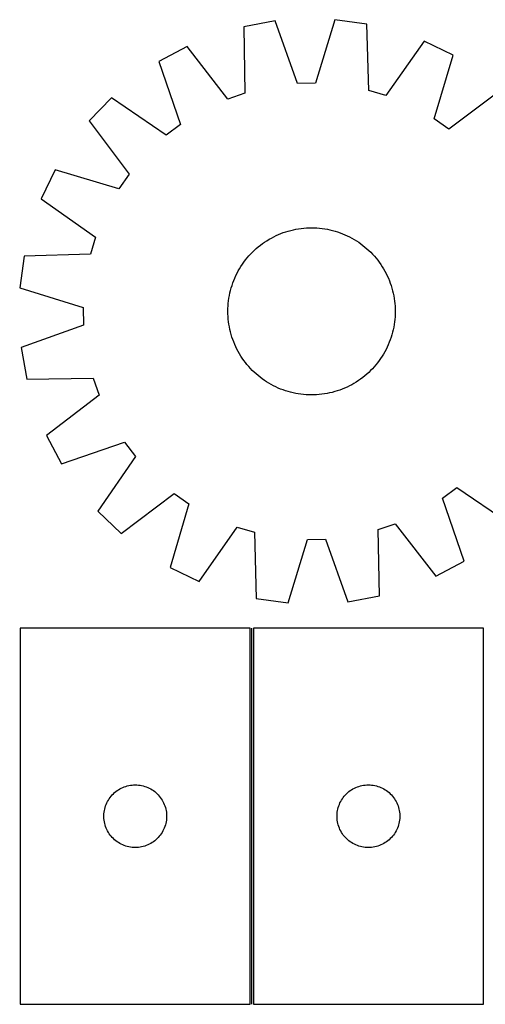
# Model space of a CAD drawing. Header units: millimetres. Extents: x 7 to 1493, y 7 to 484.
# Tile 1 of 5: x 7 to 229, y 7 to 478. Entities that reach past the tile are written whole.
import ezdxf

# ---------------------------------------------------------------- set-up
doc = ezdxf.new("R2010")
doc.units = ezdxf.units.MM
doc.layers.add('COMMON', color=5, linetype='CONTINUOUS', true_color=0x0000ff)
doc.layers.add('CUT', color=7, linetype='CONTINUOUS', true_color=0x000000)

msp = doc.modelspace()

# ---------------------------------------------------------------- linework, layer by layer
at = {"layer": 'COMMON'}
msp.add_line((117.523156, 6.546901), (117.523156, 186.546901), dxfattribs=at)
at = {"layer": 'CUT'}
for p, q in [((128.763567, 477.043467), (113.623245, 474.304636)), ((139.403216, 447.114006), (128.763567, 477.043467)), ((157.295583, 477.66789), (147.975507, 447.30161)), ((172.54123, 475.594056), (157.295583, 477.66789)), ((113.623245, 474.304636), (114.143023, 442.544526)), ((173.411425, 443.841615), (172.54123, 475.594056)), ((199.869747, 467.37104), (181.622132, 441.371054)), ((213.728369, 460.687543), (199.869747, 467.37104)), ((86.680643, 464.893896), (73.127687, 457.610496)), ((106.048263, 439.717119), (86.680643, 464.893896)), ((73.127687, 457.610496), (83.436438, 427.565457)), ((204.74393, 430.220272), (213.728369, 460.687543)), ((147.975507, 447.30161), (139.403216, 447.114006)), ((181.622132, 441.371054), (173.411425, 443.841615)), ((237.178282, 444.422014), (211.789331, 425.333381)), ((50.411828, 440.334629), (39.772895, 429.21961)), ((76.61158, 422.375015), (50.411828, 440.334629)), ((114.143023, 442.544526), (106.048263, 439.717119)), ((39.772895, 429.21961), (58.861528, 403.830659)), ((211.789331, 425.333381), (204.74393, 430.220272)), ((83.436438, 427.565457), (76.61158, 422.375015)), ((23.507366, 405.769698), (16.823869, 391.911075)), ((53.974637, 396.785259), (23.507366, 405.769698)), ((58.861528, 403.830659), (53.974637, 396.785259)), ((16.823869, 391.911075), (42.823855, 373.66346)), ((136.194314, 376.878107), (137.416671, 377.169397)), ((137.416671, 377.169397), (138.647575, 377.422148)), ((138.647575, 377.422148), (139.88581, 377.636112)), ((139.88581, 377.636112), (141.130155, 377.811075)), ((141.130155, 377.811075), (142.379382, 377.946867)), ((142.379382, 377.946867), (143.632258, 378.043352)), ((143.632258, 378.043352), (144.887546, 378.100436)), ((144.887546, 378.100436), (146.144007, 378.118062)), ((146.144007, 378.118062), (147.400403, 378.096213)), ((147.400403, 378.096213), (148.655492, 378.034911)), ((148.655492, 378.034911), (149.908036, 377.934215)), ((149.908036, 377.934215), (151.1568, 377.794226)), ((151.1568, 377.794226), (152.40055, 377.615081)), ((152.40055, 377.615081), (153.638059, 377.396958)), ((153.638059, 377.396958), (154.868106, 377.140071)), ((154.868106, 377.140071), (156.089477, 376.844674)), ((42.823855, 373.66346), (40.353294, 365.452754)), ((124.700502, 371.927205), (125.773019, 372.581967)), ((125.773019, 372.581967), (126.865573, 373.202718)), ((126.865573, 373.202718), (127.977087, 373.788845)), ((127.977087, 373.788845), (129.106463, 374.339769)), ((129.106463, 374.339769), (130.252586, 374.854947)), ((130.252586, 374.854947), (131.414326, 375.33387)), ((131.414326, 375.33387), (132.590536, 375.776065)), ((132.590536, 375.776065), (133.780055, 376.181097)), ((133.780055, 376.181097), (134.98171, 376.548565)), ((134.98171, 376.548565), (136.194314, 376.878107)), ((156.089477, 376.844674), (157.300967, 376.511059)), ((157.300967, 376.511059), (158.50138, 376.139554)), ((158.50138, 376.139554), (159.689531, 375.730527)), ((159.689531, 375.730527), (160.864249, 375.284381)), ((160.864249, 375.284381), (162.024372, 374.801557)), ((162.024372, 374.801557), (163.168758, 374.28253)), ((163.168758, 374.28253), (164.296276, 373.727813)), ((164.296276, 373.727813), (165.405813, 373.137954)), ((165.405813, 373.137954), (166.496275, 372.513535)), ((166.496275, 372.513535), (167.566585, 371.855171)), ((118.743944, 367.322836), (119.674773, 368.166971)), ((119.674773, 368.166971), (120.631658, 368.981451)), ((120.631658, 368.981451), (121.613655, 369.765472)), ((121.613655, 369.765472), (122.619793, 370.518262)), ((122.619793, 370.518262), (123.649081, 371.239077)), ((123.649081, 371.239077), (124.700502, 371.927205)), ((167.566585, 371.855171), (168.615688, 371.163513)), ((168.615688, 371.163513), (169.642547, 370.439243)), ((169.642547, 370.439243), (170.64615, 369.683077)), ((170.64615, 369.683077), (171.625506, 368.895759)), ((171.625506, 368.895759), (172.579648, 368.078068)), ((172.579648, 368.078068), (173.507635, 367.230809)), ((8.600853, 364.582559), (6.527019, 349.336911)), ((40.353294, 365.452754), (8.600853, 364.582559)), ((114.511832, 362.687478), (115.29915, 363.666834)), ((115.29915, 363.666834), (116.116841, 364.620976)), ((116.116841, 364.620976), (116.9641, 365.548963)), ((116.9641, 365.548963), (117.840089, 366.44988)), ((117.840089, 366.44988), (118.743944, 367.322836)), ((173.507635, 367.230809), (174.408551, 366.35482)), ((174.408551, 366.35482), (175.281508, 365.450965)), ((175.281508, 365.450965), (176.125642, 364.520136)), ((176.125642, 364.520136), (176.940122, 363.563251)), ((176.940122, 363.563251), (177.724144, 362.581254)), ((111.056955, 357.447141), (111.681374, 358.537603)), ((111.681374, 358.537603), (112.339738, 359.607913)), ((112.339738, 359.607913), (113.031396, 360.657016)), ((113.031396, 360.657016), (113.755666, 361.683875)), ((113.755666, 361.683875), (114.511832, 362.687478)), ((177.724144, 362.581254), (178.476934, 361.575116)), ((178.476934, 361.575116), (179.197748, 360.545828)), ((179.197748, 360.545828), (179.885876, 359.494407)), ((179.885876, 359.494407), (180.540639, 358.42189)), ((180.540639, 358.42189), (181.16139, 357.329336)), ((108.910528, 352.905577), (109.393352, 354.065701)), ((109.393352, 354.065701), (109.912379, 355.210086)), ((109.912379, 355.210086), (110.467096, 356.337604)), ((110.467096, 356.337604), (111.056955, 357.447141)), ((181.16139, 357.329336), (181.747517, 356.217822)), ((181.747517, 356.217822), (182.298441, 355.088446)), ((182.298441, 355.088446), (182.813619, 353.942323)), ((182.813619, 353.942323), (183.292542, 352.780583)), ((6.527019, 349.336911), (36.893299, 340.016835)), ((107.350235, 348.130805), (107.68385, 349.342295)), ((107.68385, 349.342295), (108.055355, 350.542708)), ((108.055355, 350.542708), (108.464382, 351.73086)), ((108.464382, 351.73086), (108.910528, 352.905577)), ((183.292542, 352.780583), (183.734737, 351.604373)), ((183.734737, 351.604373), (184.139769, 350.414854)), ((184.139769, 350.414854), (184.507237, 349.213199)), ((184.507237, 349.213199), (184.836778, 348.000595)), ((106.400683, 343.198128), (106.579828, 344.441878)), ((106.579828, 344.441878), (106.797951, 345.679387)), ((106.797951, 345.679387), (107.054838, 346.909434)), ((107.054838, 346.909434), (107.350235, 348.130805)), ((184.836778, 348.000595), (185.128069, 346.778238)), ((185.128069, 346.778238), (185.38082, 345.547334)), ((185.38082, 345.547334), (185.594783, 344.309099)), ((185.594783, 344.309099), (185.769747, 343.064754)), ((36.893299, 340.016835), (37.080903, 331.444544)), ((106.076847, 338.185336), (106.098696, 339.441731)), ((106.098696, 339.441731), (106.159998, 340.69682)), ((106.159998, 340.69682), (106.260694, 341.949365)), ((106.260694, 341.949365), (106.400683, 343.198128)), ((185.769747, 343.064754), (185.905538, 341.815527)), ((185.905538, 341.815527), (186.002024, 340.562651)), ((186.002024, 340.562651), (186.059108, 339.307363)), ((186.059108, 339.307363), (186.076734, 338.050901)), ((106.094473, 336.928874), (106.076847, 338.185336)), ((106.151557, 335.673586), (106.094473, 336.928874)), ((106.248042, 334.42071), (106.151557, 335.673586)), ((185.993583, 335.539417), (185.892887, 334.286873)), ((186.054885, 336.794506), (185.993583, 335.539417)), ((186.076734, 338.050901), (186.054885, 336.794506)), ((37.080903, 331.444544), (7.151442, 320.804896)), ((106.383834, 333.171484), (106.248042, 334.42071)), ((106.558797, 331.927138), (106.383834, 333.171484)), ((106.772761, 330.688903), (106.558797, 331.927138)), ((107.025512, 329.458), (106.772761, 330.688903)), ((185.35563, 330.55685), (185.098743, 329.326803)), ((185.573753, 331.794359), (185.35563, 330.55685)), ((185.752898, 333.038109), (185.573753, 331.794359)), ((185.892887, 334.286873), (185.752898, 333.038109)), ((107.316802, 328.235643), (107.025512, 329.458)), ((107.646344, 327.023038), (107.316802, 328.235643)), ((108.013812, 325.821384), (107.646344, 327.023038)), ((108.418844, 324.631864), (108.013812, 325.821384)), ((184.098226, 325.693529), (183.689199, 324.505378)), ((184.469731, 326.893942), (184.098226, 325.693529)), ((184.803346, 328.105432), (184.469731, 326.893942)), ((185.098743, 329.326803), (184.803346, 328.105432)), ((7.151442, 320.804896), (9.890273, 305.664574)), ((108.861039, 323.455654), (108.418844, 324.631864)), ((109.339962, 322.293914), (108.861039, 323.455654)), ((109.85514, 321.147791), (109.339962, 322.293914)), ((110.406064, 320.018415), (109.85514, 321.147791)), ((182.241202, 321.026151), (181.686485, 319.898633)), ((182.760228, 322.170537), (182.241202, 321.026151)), ((183.243053, 323.33066), (182.760228, 322.170537)), ((183.689199, 324.505378), (183.243053, 323.33066)), ((110.992191, 318.906902), (110.406064, 320.018415)), ((111.612942, 317.814347), (110.992191, 318.906902)), ((112.267704, 316.74183), (111.612942, 317.814347)), ((112.955832, 315.690409), (112.267704, 316.74183)), ((113.676647, 314.661122), (112.955832, 315.690409)), ((179.813843, 316.628324), (179.122185, 315.579221)), ((180.472206, 317.698634), (179.813843, 316.628324)), ((181.096626, 318.789096), (180.472206, 317.698634)), ((181.686485, 319.898633), (181.096626, 318.789096)), ((114.429437, 313.654983), (113.676647, 314.661122)), ((115.213458, 312.672987), (114.429437, 313.654983)), ((116.027938, 311.716102), (115.213458, 312.672987)), ((116.872073, 310.785272), (116.027938, 311.716102)), ((176.036739, 311.615261), (175.189481, 310.687274)), ((176.854431, 312.569403), (176.036739, 311.615261)), ((177.641748, 313.548759), (176.854431, 312.569403)), ((178.397915, 314.552362), (177.641748, 313.548759)), ((179.122185, 315.579221), (178.397915, 314.552362)), ((117.745029, 309.881417), (116.872073, 310.785272)), ((118.645946, 309.005428), (117.745029, 309.881417)), ((119.573933, 308.15817), (118.645946, 309.005428)), ((120.528075, 307.340478), (119.573933, 308.15817)), ((121.507431, 306.553161), (120.528075, 307.340478)), ((122.511034, 305.796994), (121.507431, 306.553161)), ((170.539926, 306.470765), (169.533787, 305.717975)), ((171.521922, 307.254787), (170.539926, 306.470765)), ((172.478807, 308.069267), (171.521922, 307.254787)), ((173.409637, 308.913401), (172.478807, 308.069267)), ((174.313492, 309.786358), (173.409637, 308.913401)), ((175.189481, 310.687274), (174.313492, 309.786358)), ((9.890273, 305.664574), (41.650383, 306.184351)), ((41.650383, 306.184351), (44.47779, 298.089591)), ((123.537893, 305.072724), (122.511034, 305.796994)), ((124.586995, 304.381066), (123.537893, 305.072724)), ((125.657306, 303.722702), (124.586995, 304.381066)), ((126.747768, 303.098283), (125.657306, 303.722702)), ((127.857305, 302.508424), (126.747768, 303.098283)), ((128.984823, 301.953707), (127.857305, 302.508424)), ((130.129208, 301.434681), (128.984823, 301.953707)), ((163.047118, 301.896468), (161.900995, 301.38129)), ((164.176494, 302.447392), (163.047118, 301.896468)), ((165.288007, 303.033519), (164.176494, 302.447392)), ((166.380562, 303.65427), (165.288007, 303.033519)), ((167.453079, 304.309033), (166.380562, 303.65427)), ((168.5045, 304.997161), (167.453079, 304.309033)), ((169.533787, 305.717975), (168.5045, 304.997161)), ((44.47779, 298.089591), (19.301013, 278.721972)), ((131.289332, 300.951856), (130.129208, 301.434681)), ((132.464049, 300.50571), (131.289332, 300.951856)), ((133.652201, 300.096683), (132.464049, 300.50571)), ((134.852614, 299.725178), (133.652201, 300.096683)), ((136.064103, 299.391563), (134.852614, 299.725178)), ((137.285475, 299.096166), (136.064103, 299.391563)), ((138.515522, 298.839279), (137.285475, 299.096166)), ((139.753031, 298.621156), (138.515522, 298.839279)), ((140.996781, 298.442011), (139.753031, 298.621156)), ((142.245544, 298.302022), (140.996781, 298.442011)), ((143.498089, 298.201326), (142.245544, 298.302022)), ((144.753178, 298.140024), (143.498089, 298.201326)), ((146.009573, 298.118175), (144.753178, 298.140024)), ((147.266035, 298.135801), (146.009573, 298.118175)), ((148.521323, 298.192885), (147.266035, 298.135801)), ((149.774199, 298.289371), (148.521323, 298.192885)), ((151.023425, 298.425162), (149.774199, 298.289371)), ((152.267771, 298.600126), (151.023425, 298.425162)), ((153.506006, 298.814089), (152.267771, 298.600126)), ((154.736909, 299.06684), (153.506006, 298.814089)), ((155.959266, 299.358131), (154.736909, 299.06684)), ((157.171871, 299.687672), (155.959266, 299.358131)), ((158.373525, 300.05514), (157.171871, 299.687672)), ((159.563045, 300.460172), (158.373525, 300.05514)), ((160.739255, 300.902367), (159.563045, 300.460172)), ((161.900995, 301.38129), (160.739255, 300.902367)), ((19.301013, 278.721972), (26.584413, 265.169015)), ((26.584413, 265.169015), (56.629452, 275.477767)), ((56.629452, 275.477767), (61.819894, 268.652909)), ((61.819894, 268.652909), (43.86028, 242.453156)), ((54.975299, 231.814223), (80.36425, 250.902856)), ((80.36425, 250.902856), (87.40965, 246.015965)), ((208.717142, 248.670781), (215.542, 253.861222)), ((215.542, 253.861222), (241.741753, 235.901608)), ((87.40965, 246.015965), (78.425211, 215.548694)), ((219.025894, 218.625741), (208.717142, 248.670781)), ((43.86028, 242.453156), (54.975299, 231.814223)), ((178.010558, 233.691712), (186.105318, 236.519118)), ((186.105318, 236.519118), (205.472937, 211.342341)), ((92.283834, 208.865197), (110.531449, 234.865183)), ((110.531449, 234.865183), (118.742155, 232.394622)), ((118.742155, 232.394622), (119.61235, 200.642181)), ((178.530335, 201.931602), (178.010558, 233.691712)), ((134.857998, 198.568347), (144.178074, 228.934627)), ((144.178074, 228.934627), (152.750365, 229.122232)), ((152.750365, 229.122232), (163.390013, 199.192771)), ((205.472937, 211.342341), (219.025894, 218.625741)), ((78.425211, 215.548694), (92.283834, 208.865197)), ((119.61235, 200.642181), (134.857998, 198.568347)), ((163.390013, 199.192771), (178.530335, 201.931602)), ((6.773155, 186.546901), (6.773155, 6.546901)), ((116.773155, 186.546901), (6.773155, 186.546901)), ((116.773155, 6.546901), (116.773155, 186.546901)), ((118.273156, 186.546901), (118.273156, 6.546901)), ((228.273156, 186.546901), (118.273156, 186.546901)), ((228.273156, 6.546901), (228.273156, 186.546901)), ((52.464012, 108.308698), (53.081838, 108.772326)), ((53.081838, 108.772326), (53.722712, 109.203535)), ((53.722712, 109.203535), (54.384934, 109.60118)), ((54.384934, 109.60118), (55.066748, 109.964207)), ((55.066748, 109.964207), (55.766346, 110.291655)), ((55.766346, 110.291655), (56.481873, 110.582653)), ((56.481873, 110.582653), (57.211432, 110.836432)), ((57.211432, 110.836432), (57.953088, 111.052317)), ((57.953088, 111.052317), (58.704874, 111.229736)), ((58.704874, 111.229736), (59.464796, 111.36822)), ((59.464796, 111.36822), (60.23084, 111.467399)), ((60.23084, 111.467399), (61.000973, 111.527012)), ((61.000973, 111.527012), (61.773155, 111.546901)), ((61.773155, 111.546901), (62.545336, 111.527012)), ((62.545336, 111.527012), (63.31547, 111.467399)), ((63.31547, 111.467399), (64.081513, 111.36822)), ((64.081513, 111.36822), (64.841436, 111.229736)), ((64.841436, 111.229736), (65.593221, 111.052317)), ((65.593221, 111.052317), (66.334877, 110.836432)), ((66.334877, 110.836432), (67.064436, 110.582653)), ((67.064436, 110.582653), (67.779963, 110.291655)), ((67.779963, 110.291655), (68.479561, 109.964207)), ((68.479561, 109.964207), (69.161376, 109.60118)), ((69.161376, 109.60118), (69.823597, 109.203535)), ((69.823597, 109.203535), (70.464471, 108.772326)), ((70.464471, 108.772326), (71.082297, 108.308698)), ((163.964013, 108.308698), (164.581839, 108.772326)), ((164.581839, 108.772326), (165.222713, 109.203535)), ((165.222713, 109.203535), (165.884935, 109.60118)), ((165.884935, 109.60118), (166.566749, 109.964207)), ((166.566749, 109.964207), (167.266347, 110.291655)), ((167.266347, 110.291655), (167.981874, 110.582653)), ((167.981874, 110.582653), (168.711433, 110.836432)), ((168.711433, 110.836432), (169.453089, 111.052317)), ((169.453089, 111.052317), (170.204875, 111.229736)), ((170.204875, 111.229736), (170.964797, 111.36822)), ((170.964797, 111.36822), (171.730841, 111.467399)), ((171.730841, 111.467399), (172.500974, 111.527012)), ((172.500974, 111.527012), (173.273156, 111.546901)), ((173.273156, 111.546901), (174.045337, 111.527012)), ((174.045337, 111.527012), (174.815471, 111.467399)), ((174.815471, 111.467399), (175.581514, 111.36822)), ((175.581514, 111.36822), (176.341437, 111.229736)), ((176.341437, 111.229736), (177.093222, 111.052317)), ((177.093222, 111.052317), (177.834878, 110.836432)), ((177.834878, 110.836432), (178.564437, 110.582653)), ((178.564437, 110.582653), (179.279964, 110.291655)), ((179.279964, 110.291655), (179.979562, 109.964207)), ((179.979562, 109.964207), (180.661377, 109.60118)), ((180.661377, 109.60118), (181.323598, 109.203535)), ((181.323598, 109.203535), (181.964472, 108.772326)), ((181.964472, 108.772326), (182.582298, 108.308698)), ((48.532973, 103.596552), (48.913435, 104.268793)), ((48.913435, 104.268793), (49.327999, 104.920557)), ((49.327999, 104.920557), (49.775566, 105.550115)), ((49.775566, 105.550115), (50.254948, 106.155799)), ((50.254948, 106.155799), (50.764874, 106.736001)), ((50.764874, 106.736001), (51.303992, 107.289184)), ((51.303992, 107.289184), (51.870873, 107.81388)), ((51.870873, 107.81388), (52.464012, 108.308698)), ((71.082297, 108.308698), (71.675436, 107.81388)), ((71.675436, 107.81388), (72.242317, 107.289184)), ((72.242317, 107.289184), (72.781435, 106.736001)), ((72.781435, 106.736001), (73.291361, 106.155799)), ((73.291361, 106.155799), (73.770743, 105.550115)), ((73.770743, 105.550115), (74.21831, 104.920557)), ((74.21831, 104.920557), (74.632874, 104.268793)), ((74.632874, 104.268793), (75.013337, 103.596552)), ((160.032974, 103.596552), (160.413436, 104.268793)), ((160.413436, 104.268793), (160.828, 104.920557)), ((160.828, 104.920557), (161.275567, 105.550115)), ((161.275567, 105.550115), (161.754949, 106.155799)), ((161.754949, 106.155799), (162.264875, 106.736001)), ((162.264875, 106.736001), (162.803993, 107.289184)), ((162.803993, 107.289184), (163.370874, 107.81388)), ((163.370874, 107.81388), (163.964013, 108.308698)), ((182.582298, 108.308698), (183.175437, 107.81388)), ((183.175437, 107.81388), (183.742318, 107.289184)), ((183.742318, 107.289184), (184.281436, 106.736001)), ((184.281436, 106.736001), (184.791362, 106.155799)), ((184.791362, 106.155799), (185.270744, 105.550115)), ((185.270744, 105.550115), (185.718311, 104.920557)), ((185.718311, 104.920557), (186.132875, 104.268793)), ((186.132875, 104.268793), (186.513338, 103.596552)), ((46.897314, 98.472876), (47.016185, 99.236112)), ((47.016185, 99.236112), (47.174189, 99.992217)), ((47.174189, 99.992217), (47.370906, 100.739186)), ((47.370906, 100.739186), (47.605816, 101.475037)), ((47.605816, 101.475037), (47.878295, 102.19782)), ((47.878295, 102.19782), (48.187621, 102.905617)), ((48.187621, 102.905617), (48.532973, 103.596552)), ((75.013337, 103.596552), (75.358689, 102.905617)), ((75.358689, 102.905617), (75.668014, 102.19782)), ((75.668014, 102.19782), (75.940493, 101.475037)), ((75.940493, 101.475037), (76.175403, 100.739186)), ((76.175403, 100.739186), (76.37212, 99.992217)), ((76.37212, 99.992217), (76.530124, 99.236112)), ((76.530124, 99.236112), (76.648995, 98.472876)), ((158.397315, 98.472876), (158.516186, 99.236112)), ((158.516186, 99.236112), (158.67419, 99.992217)), ((158.67419, 99.992217), (158.870907, 100.739186)), ((158.870907, 100.739186), (159.105817, 101.475037)), ((159.105817, 101.475037), (159.378296, 102.19782)), ((159.378296, 102.19782), (159.687622, 102.905617)), ((159.687622, 102.905617), (160.032974, 103.596552)), ((186.513338, 103.596552), (186.85869, 102.905617)), ((186.85869, 102.905617), (187.168015, 102.19782)), ((187.168015, 102.19782), (187.440494, 101.475037)), ((187.440494, 101.475037), (187.675404, 100.739186)), ((187.675404, 100.739186), (187.872121, 99.992217)), ((187.872121, 99.992217), (188.030125, 99.236112)), ((188.030125, 99.236112), (188.148996, 98.472876)), ((46.778128, 96.93312), (46.817892, 97.704533)), ((46.778128, 96.160682), (46.778128, 96.93312)), ((46.817892, 95.389269), (46.778128, 96.160682)), ((46.817892, 97.704533), (46.897314, 98.472876)), ((46.897314, 94.620926), (46.817892, 95.389269)), ((47.016185, 93.85769), (46.897314, 94.620926)), ((76.648995, 94.620926), (76.530124, 93.85769)), ((76.648995, 98.472876), (76.728417, 97.704533)), ((76.728417, 95.389269), (76.648995, 94.620926)), ((76.728417, 97.704533), (76.768182, 96.93312)), ((76.768182, 96.160682), (76.728417, 95.389269)), ((76.768182, 96.93312), (76.768182, 96.160682)), ((158.278129, 96.93312), (158.317893, 97.704533)), ((158.278129, 96.160682), (158.278129, 96.93312)), ((158.317893, 95.389269), (158.278129, 96.160682)), ((158.317893, 97.704533), (158.397315, 98.472876)), ((158.397315, 94.620926), (158.317893, 95.389269)), ((158.516186, 93.85769), (158.397315, 94.620926)), ((188.148996, 94.620926), (188.030125, 93.85769)), ((188.148996, 98.472876), (188.228418, 97.704533)), ((188.228418, 95.389269), (188.148996, 94.620926)), ((188.228418, 97.704533), (188.268183, 96.93312)), ((188.268183, 96.160682), (188.228418, 95.389269)), ((188.268183, 96.93312), (188.268183, 96.160682)), ((47.174189, 93.101585), (47.016185, 93.85769)), ((47.370906, 92.354617), (47.174189, 93.101585)), ((47.605816, 91.618765), (47.370906, 92.354617)), ((47.878295, 90.895983), (47.605816, 91.618765)), ((48.187621, 90.188185), (47.878295, 90.895983)), ((48.532973, 89.49725), (48.187621, 90.188185)), ((75.358689, 90.188185), (75.013337, 89.49725)), ((75.668014, 90.895983), (75.358689, 90.188185)), ((75.940493, 91.618765), (75.668014, 90.895983)), ((76.175403, 92.354617), (75.940493, 91.618765)), ((76.37212, 93.101585), (76.175403, 92.354617)), ((76.530124, 93.85769), (76.37212, 93.101585)), ((158.67419, 93.101585), (158.516186, 93.85769)), ((158.870907, 92.354617), (158.67419, 93.101585)), ((159.105817, 91.618765), (158.870907, 92.354617)), ((159.378296, 90.895983), (159.105817, 91.618765)), ((159.687622, 90.188185), (159.378296, 90.895983)), ((160.032974, 89.49725), (159.687622, 90.188185)), ((186.85869, 90.188185), (186.513338, 89.49725)), ((187.168015, 90.895983), (186.85869, 90.188185)), ((187.440494, 91.618765), (187.168015, 90.895983)), ((187.675404, 92.354617), (187.440494, 91.618765)), ((187.872121, 93.101585), (187.675404, 92.354617)), ((188.030125, 93.85769), (187.872121, 93.101585)), ((48.913435, 88.825009), (48.532973, 89.49725)), ((49.327999, 88.173245), (48.913435, 88.825009)), ((49.775566, 87.543687), (49.327999, 88.173245)), ((50.254948, 86.938003), (49.775566, 87.543687)), ((50.764874, 86.357801), (50.254948, 86.938003)), ((51.303992, 85.804618), (50.764874, 86.357801)), ((51.870873, 85.279922), (51.303992, 85.804618)), ((52.464012, 84.785104), (51.870873, 85.279922)), ((71.675436, 85.279922), (71.082297, 84.785104)), ((72.242317, 85.804618), (71.675436, 85.279922)), ((72.781435, 86.357801), (72.242317, 85.804618)), ((73.291361, 86.938003), (72.781435, 86.357801)), ((73.770743, 87.543687), (73.291361, 86.938003)), ((74.21831, 88.173245), (73.770743, 87.543687)), ((74.632874, 88.825009), (74.21831, 88.173245)), ((75.013337, 89.49725), (74.632874, 88.825009)), ((160.413436, 88.825009), (160.032974, 89.49725)), ((160.828, 88.173245), (160.413436, 88.825009)), ((161.275567, 87.543687), (160.828, 88.173245)), ((161.754949, 86.938003), (161.275567, 87.543687)), ((162.264875, 86.357801), (161.754949, 86.938003)), ((162.803993, 85.804618), (162.264875, 86.357801)), ((163.370874, 85.279922), (162.803993, 85.804618)), ((163.964013, 84.785104), (163.370874, 85.279922)), ((183.175437, 85.279922), (182.582298, 84.785104)), ((183.742318, 85.804618), (183.175437, 85.279922)), ((184.281436, 86.357801), (183.742318, 85.804618)), ((184.791362, 86.938003), (184.281436, 86.357801)), ((185.270744, 87.543687), (184.791362, 86.938003)), ((185.718311, 88.173245), (185.270744, 87.543687)), ((186.132875, 88.825009), (185.718311, 88.173245)), ((186.513338, 89.49725), (186.132875, 88.825009)), ((53.081838, 84.321476), (52.464012, 84.785104)), ((53.722712, 83.890268), (53.081838, 84.321476)), ((54.384934, 83.492623), (53.722712, 83.890268)), ((55.066748, 83.129595), (54.384934, 83.492623)), ((55.766346, 82.802148), (55.066748, 83.129595)), ((56.481873, 82.511149), (55.766346, 82.802148)), ((57.211432, 82.25737), (56.481873, 82.511149)), ((57.953088, 82.041485), (57.211432, 82.25737)), ((58.704874, 81.864066), (57.953088, 82.041485)), ((59.464796, 81.725583), (58.704874, 81.864066)), ((60.23084, 81.626403), (59.464796, 81.725583)), ((61.000973, 81.56679), (60.23084, 81.626403)), ((61.773155, 81.546901), (61.000973, 81.56679)), ((62.545336, 81.56679), (61.773155, 81.546901)), ((63.31547, 81.626403), (62.545336, 81.56679)), ((64.081513, 81.725583), (63.31547, 81.626403)), ((64.841436, 81.864066), (64.081513, 81.725583)), ((65.593221, 82.041485), (64.841436, 81.864066)), ((66.334877, 82.25737), (65.593221, 82.041485)), ((67.064436, 82.511149), (66.334877, 82.25737)), ((67.779963, 82.802148), (67.064436, 82.511149)), ((68.479561, 83.129595), (67.779963, 82.802148)), ((69.161376, 83.492623), (68.479561, 83.129595)), ((69.823597, 83.890268), (69.161376, 83.492623)), ((70.464471, 84.321476), (69.823597, 83.890268)), ((71.082297, 84.785104), (70.464471, 84.321476)), ((164.581839, 84.321476), (163.964013, 84.785104)), ((165.222713, 83.890268), (164.581839, 84.321476)), ((165.884935, 83.492623), (165.222713, 83.890268)), ((166.566749, 83.129595), (165.884935, 83.492623)), ((167.266347, 82.802148), (166.566749, 83.129595)), ((167.981874, 82.511149), (167.266347, 82.802148)), ((168.711433, 82.25737), (167.981874, 82.511149)), ((169.453089, 82.041485), (168.711433, 82.25737)), ((170.204875, 81.864066), (169.453089, 82.041485)), ((170.964797, 81.725583), (170.204875, 81.864066)), ((171.730841, 81.626403), (170.964797, 81.725583)), ((172.500974, 81.56679), (171.730841, 81.626403)), ((173.273156, 81.546901), (172.500974, 81.56679)), ((174.045337, 81.56679), (173.273156, 81.546901)), ((174.815471, 81.626403), (174.045337, 81.56679)), ((175.581514, 81.725583), (174.815471, 81.626403)), ((176.341437, 81.864066), (175.581514, 81.725583)), ((177.093222, 82.041485), (176.341437, 81.864066)), ((177.834878, 82.25737), (177.093222, 82.041485)), ((178.564437, 82.511149), (177.834878, 82.25737)), ((179.279964, 82.802148), (178.564437, 82.511149)), ((179.979562, 83.129595), (179.279964, 82.802148)), ((180.661377, 83.492623), (179.979562, 83.129595)), ((181.323598, 83.890268), (180.661377, 83.492623)), ((181.964472, 84.321476), (181.323598, 83.890268)), ((182.582298, 84.785104), (181.964472, 84.321476)), ((6.773155, 6.546901), (116.773155, 6.546901)), ((118.273156, 6.546901), (228.273156, 6.546901))]:
    msp.add_line(p, q, dxfattribs=at)

doc.saveas('drawing.dxf')
